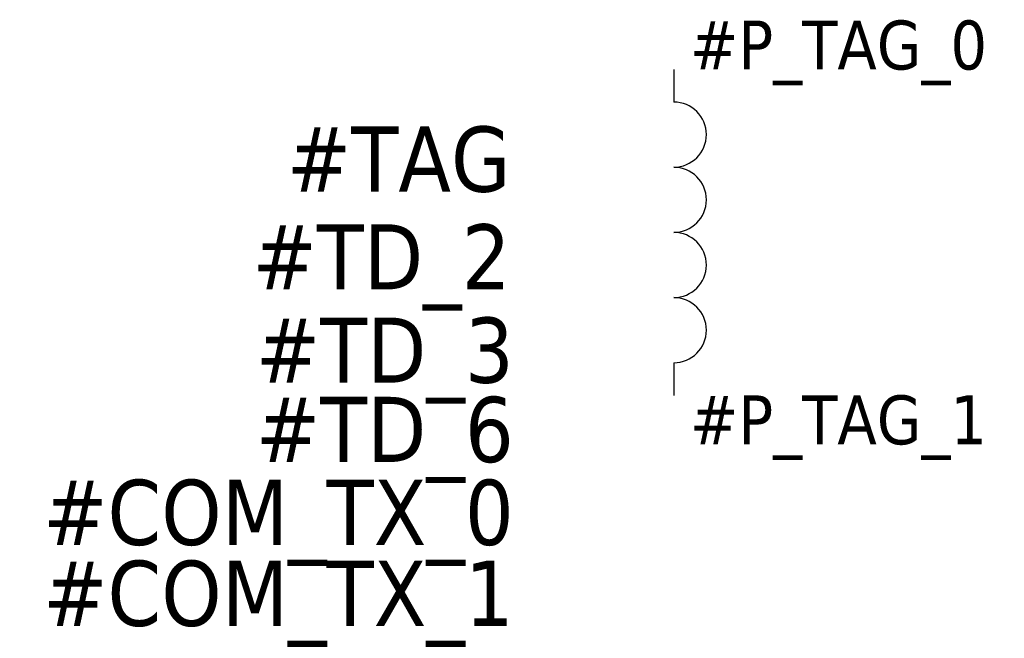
# Model space of a CAD drawing. Extents: x 134.9 to 165.1, y 257.5 to 276.5.
import ezdxf
from ezdxf.enums import TextEntityAlignment as Align

# ---------------------------------------------------------------- set-up
doc = ezdxf.new("R2010")
doc.units = 0
doc.header["$LTSCALE"] = 10
doc.linetypes.add('CONTINU', pattern=[0])
doc.layers.get('0').update_dxf_attribs({"linetype": 'CONTINUOUS'})
doc.styles.add('TAHOMA_STANDARD', font='txt')

msp = doc.modelspace()

# ---------------------------------------------------------------- linework, layer by layer
at = {"color": 0}
for p, q in [((155, 275), (155, 274)), ((155, 266), (155, 265))]:
    msp.add_line(p, q, dxfattribs=at)
for centre in [(155, 273), (155, 271), (155, 269), (155, 267)]:
    msp.add_arc(centre, 1, 270, 90)

# ---------------------------------------------------------------- texts
at = {"style": 'TAHOMA_STANDARD'}
msp.add_attdef('#P_TAG_0', (155.5, 275), '', height=1.5, dxfattribs=at)
for tag, p in [('#TAG', (150, 271.25)), ('#TD_2', (150, 268.25))]:
    msp.add_attdef(tag, text='', height=2, dxfattribs=at).set_placement(p, align=Align.RIGHT)
at = {"linetype": 'CONTINU', "style": 'TAHOMA_STANDARD'}
for tag, p in [('#TD_3', (150.098, 265.388)), ('#TD_6', (150.098, 262.956)), ('#COM_TX_0', (150.098, 260.412)), ('#COM_TX_1', (150.098, 257.929))]:
    msp.add_attdef(tag, text='', height=2, dxfattribs=at).set_placement(p, align=Align.RIGHT)
at = {"style": 'TAHOMA_STANDARD'}
msp.add_attdef('#P_TAG_1', text='', height=1.5, dxfattribs=at).set_placement((155.5, 265), align=Align.TOP_LEFT)

doc.saveas('drawing.dxf')
